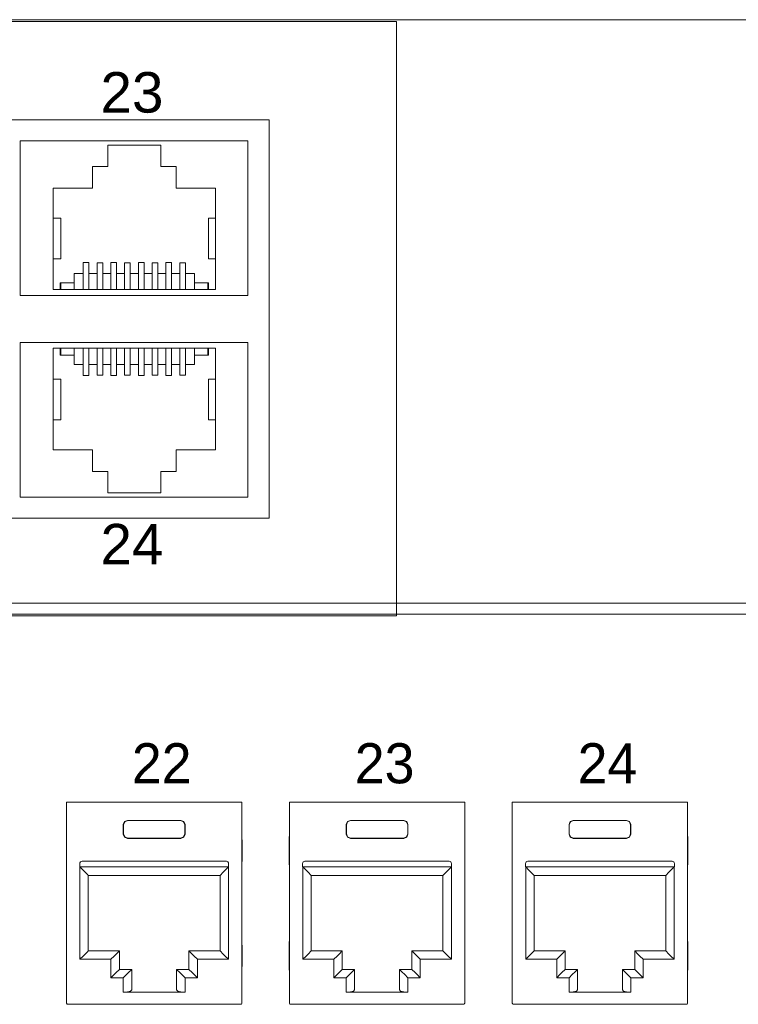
# Model space of a CAD drawing. Header units: millimetres. Extents: x 83969 to 164243, y -22860 to 4849.
# Tile 96 of 156: x 163459.17 to 163462.55, y -21359.72 to -21355.09. Entities that reach past the tile are written whole.
import ezdxf

# ---------------------------------------------------------------- set-up
doc = ezdxf.new("R2010")
doc.units = ezdxf.units.MM
doc.layers.get('0').update_dxf_attribs({"color": 251, "lineweight": 0})
doc.styles.add('_LANSTER_01', font='romans.shx')
doc.styles.add('Arial10', font='arial.ttf', dxfattribs={"height": 10})

# ---------------------------------------------------------------- blocks, each defined once
blk = doc.blocks.new('Switch 24xGE')
at = {"color": 144}
for points in [[(-306.45, 0), (0, 0), (0, 27.955), (-306.45, 27.955)], [(-85.1, 23.252), (-40, 23.252), (-40, 4.506), (-85.1, 4.506)]]:
    blk.add_lwpolyline(points, close=True, dxfattribs=at)
blk.add_lwpolyline([(-272.449, 27.876), (-34, 27.876), (-34, -0.079), (-272.449, -0.079)], close=True)
for points in [[(-41, 22.252), (-41, 14.981), (-51.7, 14.981), (-51.7, 22.252), (-41, 22.252)], [(-50.146, 15.259), (-50.146, 20.026), (-48.31, 20.026), (-48.31, 21.054), (-47.586, 21.054), (-47.586, 22.053), (-45.084, 22.053), (-45.084, 21.054), (-44.36, 21.054), (-44.36, 20.026), (-42.523, 20.026), (-42.523, 15.259), (-50.146, 15.259), (-49.827, 15.259), (-49.827, 15.576), (-49.796, 15.576), (-49.796, 15.259), (-49.796, 15.576), (-49.161, 15.576), (-49.161, 15.259), (-49.161, 16.021), (-48.735, 16.021), (-48.735, 15.259), (-48.735, 16.54), (-48.468, 16.54), (-48.468, 15.259), (-48.468, 16.021), (-48.087, 16.021), (-48.087, 15.259), (-48.087, 16.52), (-47.821, 16.52), (-47.821, 15.259), (-47.821, 16.021), (-47.44, 16.021), (-47.44, 15.259), (-47.44, 16.54), (-47.173, 16.54), (-47.173, 15.259), (-47.173, 16.021), (-46.792, 16.021), (-46.792, 15.259), (-46.792, 16.52), (-46.525, 16.52), (-46.525, 15.259), (-46.525, 16.021), (-46.144, 16.021), (-46.144, 15.259), (-46.144, 16.54), (-45.878, 16.54), (-45.878, 15.259), (-45.878, 16.021), (-45.497, 16.021), (-45.497, 15.259), (-45.497, 16.52), (-45.23, 16.52), (-45.23, 15.259), (-45.23, 16.021), (-44.849, 16.021), (-44.849, 15.259), (-44.849, 16.54), (-44.582, 16.54), (-44.582, 15.259), (-44.582, 16.021), (-44.201, 16.021), (-44.201, 15.259), (-44.201, 16.52), (-43.935, 16.52), (-43.935, 15.259), (-43.935, 16.021), (-43.509, 16.021), (-43.509, 15.259), (-43.509, 15.576), (-42.874, 15.576), (-42.874, 15.259), (-42.874, 15.576), (-42.842, 15.576), (-42.842, 15.259)], [(-50.146, 18.616), (-49.791, 18.616), (-49.791, 16.713), (-50.146, 16.713)], [(-42.523, 18.616), (-42.847, 18.616), (-42.847, 16.713), (-42.523, 16.713)], [(-41, 5.506), (-41, 12.777), (-51.7, 12.777), (-51.7, 5.506), (-41, 5.506)], [(-50.146, 12.5), (-50.146, 7.733), (-48.31, 7.733), (-48.31, 6.704), (-47.586, 6.704), (-47.586, 5.705), (-45.084, 5.705), (-45.084, 6.704), (-44.36, 6.704), (-44.36, 7.733), (-42.523, 7.733), (-42.523, 12.5), (-50.146, 12.5), (-49.827, 12.5), (-49.827, 12.182), (-49.796, 12.182), (-49.796, 12.5), (-49.796, 12.182), (-49.161, 12.182), (-49.161, 12.5), (-49.161, 11.738), (-48.735, 11.738), (-48.735, 12.5), (-48.735, 11.219), (-48.468, 11.219), (-48.468, 12.5), (-48.468, 11.738), (-48.087, 11.738), (-48.087, 12.5), (-48.087, 11.239), (-47.821, 11.239), (-47.821, 12.5), (-47.821, 11.738), (-47.44, 11.738), (-47.44, 12.5), (-47.44, 11.218), (-47.173, 11.218), (-47.173, 12.5), (-47.173, 11.738), (-46.792, 11.738), (-46.792, 12.5), (-46.792, 11.239), (-46.525, 11.239), (-46.525, 12.5), (-46.525, 11.738), (-46.144, 11.738), (-46.144, 12.5), (-46.144, 11.218), (-45.878, 11.218), (-45.878, 12.5), (-45.878, 11.738), (-45.497, 11.738), (-45.497, 12.5), (-45.497, 11.239), (-45.23, 11.239), (-45.23, 12.5), (-45.23, 11.738), (-44.849, 11.738), (-44.849, 12.5), (-44.849, 11.218), (-44.582, 11.218), (-44.582, 12.5), (-44.582, 11.738), (-44.201, 11.738), (-44.201, 12.5), (-44.201, 11.239), (-43.935, 11.239), (-43.935, 12.5), (-43.935, 11.738), (-43.509, 11.738), (-43.509, 12.5), (-43.509, 12.182), (-42.874, 12.182), (-42.874, 12.5), (-42.874, 12.182), (-42.842, 12.182), (-42.842, 12.5)], [(-50.146, 9.143), (-49.791, 9.143), (-49.791, 11.045), (-50.146, 11.045)], [(-42.523, 9.143), (-42.847, 9.143), (-42.847, 11.045), (-42.523, 11.045)]]:
    blk.add_lwpolyline(points, dxfattribs=at)
at = {"color": 144, "style": 'Arial10'}
for s, p in [('23', (-47.926, 23.585)), ('24', (-47.926, 2.337))]:
    blk.add_text(s, height=1.905, dxfattribs=at).set_placement(p)
blk = doc.blocks.new('Panel modularny_24_port_1U')
at = {"color": 0}
blk.add_line((48.895, 4.445), (0, 4.445), dxfattribs=at)
at = {"color": 0, "linetype": 'Continuous'}
for p, q in [((41.1172, 2.9564), (41.1361, 2.9564)), ((41.1172, 2.9564), (41.1172, 1.4553)), ((41.1361, 2.9564), (41.1392, 2.9564)), ((41.1392, 2.9564), (41.1466, 2.9564)), ((42.3997, 2.9564), (41.1466, 2.9564)), ((42.4071, 2.9564), (42.3997, 2.9564)), ((42.4102, 2.9564), (42.4071, 2.9564)), ((42.4291, 2.9564), (42.4102, 2.9564)), ((42.4291, 2.9564), (42.4291, 1.4553)), ((42.784, 2.9564), (42.8029, 2.9564)), ((42.784, 2.9564), (42.784, 1.4553)), ((42.8029, 2.9564), (42.8061, 2.9564)), ((42.8061, 2.9564), (42.8134, 2.9564)), ((44.0666, 2.9564), (42.8134, 2.9564)), ((44.0739, 2.9564), (44.0666, 2.9564)), ((44.0771, 2.9564), (44.0739, 2.9564)), ((44.096, 2.9564), (44.0771, 2.9564)), ((44.096, 2.9564), (44.096, 1.4553)), ((44.4509, 2.9564), (44.4698, 2.9564)), ((44.4509, 2.9564), (44.4509, 1.4553)), ((44.4698, 2.9564), (44.4729, 2.9564)), ((44.4729, 2.9564), (44.4803, 2.9564)), ((45.7335, 2.9564), (44.4803, 2.9564)), ((45.7408, 2.9564), (45.7335, 2.9564)), ((45.744, 2.9564), (45.7408, 2.9564)), ((45.7629, 2.9564), (45.744, 2.9564)), ((45.7629, 2.9564), (45.7629, 1.4553)), ((41.5421, 2.7884), (41.5513, 2.8107)), ((41.5528, 2.8092), (41.5436, 2.7869)), ((41.5513, 2.8107), (41.5736, 2.8199)), ((41.5751, 2.8184), (41.5528, 2.8092)), ((41.5736, 2.8199), (41.9726, 2.8199)), ((41.5736, 2.8199), (41.5751, 2.8184)), ((41.9712, 2.8184), (41.5751, 2.8184)), ((41.9726, 2.8199), (41.9712, 2.8184)), ((41.9712, 2.8184), (41.9935, 2.8092)), ((41.9949, 2.8107), (41.9726, 2.8199)), ((41.9935, 2.8092), (42.0027, 2.7869)), ((42.0041, 2.7884), (41.9949, 2.8107)), ((43.209, 2.7884), (43.2182, 2.8107)), ((43.2197, 2.8092), (43.2105, 2.7869)), ((43.2182, 2.8107), (43.2405, 2.8199)), ((43.242, 2.8184), (43.2197, 2.8092)), ((43.2405, 2.8199), (43.6395, 2.8199)), ((43.2405, 2.8199), (43.242, 2.8184)), ((43.6381, 2.8184), (43.242, 2.8184)), ((43.6395, 2.8199), (43.6381, 2.8184)), ((43.6381, 2.8184), (43.6603, 2.8092)), ((43.6618, 2.8107), (43.6395, 2.8199)), ((43.6603, 2.8092), (43.6696, 2.7869)), ((43.671, 2.7884), (43.6618, 2.8107)), ((44.8759, 2.7884), (44.8851, 2.8107)), ((44.8866, 2.8092), (44.8773, 2.7869)), ((44.8851, 2.8107), (44.9074, 2.8199)), ((44.9088, 2.8184), (44.8866, 2.8092)), ((44.9074, 2.8199), (45.3064, 2.8199)), ((44.9074, 2.8199), (44.9088, 2.8184)), ((45.3049, 2.8184), (44.9088, 2.8184)), ((45.3064, 2.8199), (45.3049, 2.8184)), ((45.3049, 2.8184), (45.3272, 2.8092)), ((45.3287, 2.8107), (45.3064, 2.8199)), ((45.3272, 2.8092), (45.3364, 2.7869)), ((45.3379, 2.7884), (45.3287, 2.8107)), ((41.5421, 2.717), (41.5421, 2.7884)), ((41.5436, 2.7869), (41.5421, 2.7884)), ((41.5436, 2.7184), (41.5436, 2.7869)), ((42.0027, 2.7869), (42.0041, 2.7884)), ((42.0027, 2.7184), (42.0027, 2.7869)), ((42.0041, 2.717), (42.0041, 2.7884)), ((43.209, 2.717), (43.209, 2.7884)), ((43.2105, 2.7869), (43.209, 2.7884)), ((43.2105, 2.7184), (43.2105, 2.7869)), ((43.6696, 2.7869), (43.671, 2.7884)), ((43.6696, 2.7184), (43.6696, 2.7869)), ((43.671, 2.717), (43.671, 2.7884)), ((44.8759, 2.717), (44.8759, 2.7884)), ((44.8773, 2.7869), (44.8759, 2.7884)), ((44.8773, 2.7184), (44.8773, 2.7869)), ((45.3364, 2.7869), (45.3379, 2.7884)), ((45.3364, 2.7184), (45.3364, 2.7869)), ((45.3379, 2.717), (45.3379, 2.7884)), ((41.1165, 2.6904), (41.1162, 2.662)), ((41.1162, 2.662), (41.1162, 2.5255)), ((41.1172, 2.7126), (41.1165, 2.6904)), ((41.5436, 2.7184), (41.5421, 2.717)), ((41.5513, 2.6947), (41.5421, 2.717)), ((41.5436, 2.7184), (41.5528, 2.6962)), ((41.5736, 2.6855), (41.5513, 2.6947)), ((41.5528, 2.6962), (41.5751, 2.687)), ((41.5751, 2.687), (41.5736, 2.6855)), ((41.5736, 2.6855), (41.9726, 2.6855)), ((41.9712, 2.687), (41.5751, 2.687)), ((41.9935, 2.6962), (41.9712, 2.687)), ((41.9712, 2.687), (41.9726, 2.6855)), ((41.9726, 2.6855), (41.9949, 2.6947)), ((42.0027, 2.7184), (41.9935, 2.6962)), ((41.9949, 2.6947), (42.0041, 2.717)), ((42.0027, 2.7184), (42.0041, 2.717)), ((42.4298, 2.6904), (42.4291, 2.7126)), ((42.43, 2.662), (42.4298, 2.6904)), ((42.43, 2.662), (42.43, 2.5255)), ((42.7834, 2.6904), (42.7831, 2.662)), ((42.7831, 2.662), (42.7831, 2.5255)), ((42.784, 2.7126), (42.7834, 2.6904)), ((43.2105, 2.7184), (43.209, 2.717)), ((43.2182, 2.6947), (43.209, 2.717)), ((43.2105, 2.7184), (43.2197, 2.6962)), ((43.2405, 2.6855), (43.2182, 2.6947)), ((43.2197, 2.6962), (43.242, 2.687)), ((43.242, 2.687), (43.2405, 2.6855)), ((43.2405, 2.6855), (43.6395, 2.6855)), ((43.6381, 2.687), (43.242, 2.687)), ((43.6603, 2.6962), (43.6381, 2.687)), ((43.6381, 2.687), (43.6395, 2.6855)), ((43.6395, 2.6855), (43.6618, 2.6947)), ((43.6696, 2.7184), (43.6603, 2.6962)), ((43.6618, 2.6947), (43.671, 2.717)), ((43.6696, 2.7184), (43.671, 2.717)), ((44.0966, 2.6904), (44.096, 2.7126)), ((44.0969, 2.662), (44.0966, 2.6904)), ((44.0969, 2.662), (44.0969, 2.5255)), ((44.4502, 2.6904), (44.45, 2.662)), ((44.45, 2.662), (44.45, 2.5255)), ((44.4509, 2.7126), (44.4502, 2.6904)), ((44.8773, 2.7184), (44.8759, 2.717)), ((44.8851, 2.6947), (44.8759, 2.717)), ((44.8773, 2.7184), (44.8866, 2.6962)), ((44.9074, 2.6855), (44.8851, 2.6947)), ((44.8866, 2.6962), (44.9088, 2.687)), ((44.9088, 2.687), (44.9074, 2.6855)), ((44.9074, 2.6855), (45.3064, 2.6855)), ((45.3049, 2.687), (44.9088, 2.687)), ((45.3272, 2.6962), (45.3049, 2.687)), ((45.3049, 2.687), (45.3064, 2.6855)), ((45.3064, 2.6855), (45.3287, 2.6947)), ((45.3364, 2.7184), (45.3272, 2.6962)), ((45.3287, 2.6947), (45.3379, 2.717)), ((45.3364, 2.7184), (45.3379, 2.717)), ((45.7635, 2.6904), (45.7629, 2.7126)), ((45.7638, 2.662), (45.7635, 2.6904)), ((45.7638, 2.662), (45.7638, 2.5255)), ((41.1162, 2.5255), (41.1165, 2.4971)), ((42.3129, 2.5141), (41.2334, 2.5141)), ((42.4298, 2.4971), (42.43, 2.5255)), ((42.7831, 2.5255), (42.7834, 2.4971)), ((43.9797, 2.5141), (42.9003, 2.5141)), ((44.0966, 2.4971), (44.0969, 2.5255)), ((44.45, 2.5255), (44.4502, 2.4971)), ((45.6466, 2.5141), (44.5672, 2.5141)), ((45.7635, 2.4971), (45.7638, 2.5255)), ((41.1165, 2.4971), (41.1172, 2.4749)), ((41.2166, 2.4973), (41.2166, 2.4721)), ((42.3297, 2.4721), (41.2166, 2.4721)), ((41.2177, 2.4721), (41.2418, 2.4479)), ((41.2177, 1.7811), (41.2177, 2.4721)), ((41.2418, 2.4479), (41.2622, 2.4275)), ((42.3045, 2.4479), (42.2841, 2.4275)), ((42.3286, 2.4721), (42.3045, 2.4479)), ((42.3286, 1.7811), (42.3286, 2.4721)), ((42.3297, 2.4973), (42.3297, 2.4721)), ((42.4291, 2.4749), (42.4298, 2.4971)), ((42.7834, 2.4971), (42.784, 2.4749)), ((42.8835, 2.4973), (42.8835, 2.4721)), ((43.9965, 2.4721), (42.8835, 2.4721)), ((42.8845, 2.4721), (42.9086, 2.4479)), ((42.8845, 1.7811), (42.8845, 2.4721)), ((42.9086, 2.4479), (42.9291, 2.4275)), ((43.9714, 2.4479), (43.9509, 2.4275)), ((43.9955, 2.4721), (43.9714, 2.4479)), ((43.9955, 1.7811), (43.9955, 2.4721)), ((43.9965, 2.4973), (43.9965, 2.4721)), ((44.096, 2.4749), (44.0966, 2.4971)), ((44.4502, 2.4971), (44.4509, 2.4749)), ((44.5504, 2.4973), (44.5504, 2.4721)), ((45.6634, 2.4721), (44.5504, 2.4721)), ((44.5514, 2.4721), (44.5755, 2.4479)), ((44.5514, 1.7811), (44.5514, 2.4721)), ((44.5755, 2.4479), (44.596, 2.4275)), ((45.6382, 2.4479), (45.6178, 2.4275)), ((45.6624, 2.4721), (45.6382, 2.4479)), ((45.6624, 1.7811), (45.6624, 2.4721)), ((45.6634, 2.4973), (45.6634, 2.4721)), ((45.7629, 2.4749), (45.7635, 2.4971)), ((41.2622, 2.4275), (41.2759, 2.4138)), ((41.2759, 2.4138), (41.2807, 2.4091)), ((41.2807, 2.4091), (41.2807, 1.8441)), ((41.2807, 2.4091), (42.2656, 2.4091)), ((42.2704, 2.4138), (42.2656, 2.4091)), ((42.2656, 2.4091), (42.2656, 1.8441)), ((42.2841, 2.4275), (42.2704, 2.4138)), ((42.9291, 2.4275), (42.9427, 2.4138)), ((42.9427, 2.4138), (42.9475, 2.4091)), ((42.9475, 2.4091), (42.9475, 1.8441)), ((42.9475, 2.4091), (43.9325, 2.4091)), ((43.9373, 2.4138), (43.9325, 2.4091)), ((43.9325, 2.4091), (43.9325, 1.8441)), ((43.9509, 2.4275), (43.9373, 2.4138)), ((44.596, 2.4275), (44.6096, 2.4138)), ((44.6096, 2.4138), (44.6144, 2.4091)), ((44.6144, 2.4091), (44.6144, 1.8441)), ((44.6144, 2.4091), (45.5994, 2.4091)), ((45.6042, 2.4138), (45.5994, 2.4091)), ((45.5994, 2.4091), (45.5994, 1.8441)), ((45.6178, 2.4275), (45.6042, 2.4138)), ((41.1172, 1.9259), (41.1165, 1.9036)), ((42.4298, 1.9036), (42.4291, 1.9259)), ((42.784, 1.9259), (42.7834, 1.9036)), ((44.0966, 1.9036), (44.096, 1.9259)), ((44.4509, 1.9259), (44.4502, 1.9036)), ((45.7635, 1.9036), (45.7629, 1.9259)), ((41.1165, 1.9036), (41.1162, 1.8752)), ((41.1162, 1.8752), (41.1162, 1.7387)), ((41.2807, 1.8441), (41.2759, 1.8393)), ((41.5127, 1.8441), (41.2807, 1.8441)), ((41.5127, 1.8441), (41.5079, 1.8393)), ((41.5127, 1.7055), (41.5127, 1.8441)), ((42.0335, 1.7055), (42.0335, 1.8441)), ((42.0335, 1.8441), (42.2656, 1.8441)), ((42.0335, 1.8441), (42.0383, 1.8393)), ((42.2656, 1.8441), (42.2704, 1.8393)), ((42.43, 1.8752), (42.4298, 1.9036)), ((42.43, 1.8752), (42.43, 1.7387)), ((42.7834, 1.9036), (42.7831, 1.8752)), ((42.7831, 1.8752), (42.7831, 1.7387)), ((42.9475, 1.8441), (42.9427, 1.8393)), ((43.1796, 1.8441), (42.9475, 1.8441)), ((43.1796, 1.8441), (43.1748, 1.8393)), ((43.1796, 1.7055), (43.1796, 1.8441)), ((43.7004, 1.7055), (43.7004, 1.8441)), ((43.7004, 1.8441), (43.9325, 1.8441)), ((43.7004, 1.8441), (43.7052, 1.8393)), ((43.9325, 1.8441), (43.9373, 1.8393)), ((44.0969, 1.8752), (44.0966, 1.9036)), ((44.0969, 1.8752), (44.0969, 1.7387)), ((44.4502, 1.9036), (44.45, 1.8752)), ((44.45, 1.8752), (44.45, 1.7387)), ((44.6144, 1.8441), (44.6096, 1.8393)), ((44.8465, 1.8441), (44.6144, 1.8441)), ((44.8465, 1.8441), (44.8417, 1.8393)), ((44.8465, 1.7055), (44.8465, 1.8441)), ((45.3673, 1.7055), (45.3673, 1.8441)), ((45.3673, 1.8441), (45.5994, 1.8441)), ((45.3673, 1.8441), (45.3721, 1.8393)), ((45.5994, 1.8441), (45.6042, 1.8393)), ((45.7638, 1.8752), (45.7635, 1.9036)), ((45.7638, 1.8752), (45.7638, 1.7387)), ((41.2418, 1.8052), (41.2177, 1.7811)), ((41.2177, 1.7811), (41.4497, 1.7811)), ((41.2622, 1.8257), (41.2418, 1.8052)), ((41.2759, 1.8393), (41.2622, 1.8257)), ((41.4738, 1.8052), (41.4497, 1.7811)), ((41.4497, 1.7811), (41.4497, 1.6425)), ((41.4943, 1.8257), (41.4738, 1.8052)), ((41.5079, 1.8393), (41.4943, 1.8257)), ((42.0383, 1.8393), (42.052, 1.8257)), ((42.052, 1.8257), (42.0724, 1.8052)), ((42.0724, 1.8052), (42.0965, 1.7811)), ((42.3286, 1.7811), (42.0965, 1.7811)), ((42.0965, 1.7811), (42.0965, 1.6425)), ((42.2704, 1.8393), (42.2841, 1.8257)), ((42.2841, 1.8257), (42.3045, 1.8052)), ((42.3045, 1.8052), (42.3286, 1.7811)), ((42.9086, 1.8052), (42.8845, 1.7811)), ((42.8845, 1.7811), (43.1166, 1.7811)), ((42.9291, 1.8257), (42.9086, 1.8052)), ((42.9427, 1.8393), (42.9291, 1.8257)), ((43.1407, 1.8052), (43.1166, 1.7811)), ((43.1166, 1.7811), (43.1166, 1.6425)), ((43.1611, 1.8257), (43.1407, 1.8052)), ((43.1748, 1.8393), (43.1611, 1.8257)), ((43.7052, 1.8393), (43.7189, 1.8257)), ((43.7189, 1.8257), (43.7393, 1.8052)), ((43.7393, 1.8052), (43.7634, 1.7811)), ((43.9955, 1.7811), (43.7634, 1.7811)), ((43.7634, 1.7811), (43.7634, 1.6425)), ((43.9373, 1.8393), (43.9509, 1.8257)), ((43.9509, 1.8257), (43.9714, 1.8052)), ((43.9714, 1.8052), (43.9955, 1.7811)), ((44.5755, 1.8052), (44.5514, 1.7811)), ((44.5514, 1.7811), (44.7835, 1.7811)), ((44.596, 1.8257), (44.5755, 1.8052)), ((44.6096, 1.8393), (44.596, 1.8257)), ((44.8076, 1.8052), (44.7835, 1.7811)), ((44.7835, 1.7811), (44.7835, 1.6425)), ((44.828, 1.8257), (44.8076, 1.8052)), ((44.8417, 1.8393), (44.828, 1.8257)), ((45.3721, 1.8393), (45.3857, 1.8257)), ((45.3857, 1.8257), (45.4062, 1.8052)), ((45.4062, 1.8052), (45.4303, 1.7811)), ((45.6624, 1.7811), (45.4303, 1.7811)), ((45.4303, 1.7811), (45.4303, 1.6425)), ((45.6042, 1.8393), (45.6178, 1.8257)), ((45.6178, 1.8257), (45.6382, 1.8052)), ((45.6382, 1.8052), (45.6624, 1.7811)), ((41.1162, 1.7387), (41.1165, 1.7104)), ((41.1165, 1.7104), (41.1172, 1.6881)), ((41.4943, 1.6871), (41.5079, 1.7007)), ((41.5079, 1.7007), (41.5127, 1.7055)), ((41.6051, 1.7055), (41.5127, 1.7055)), ((41.5867, 1.6871), (41.6003, 1.7007)), ((41.6003, 1.7007), (41.6051, 1.7055)), ((41.6051, 1.7055), (41.6051, 1.5517)), ((41.9411, 1.7055), (42.0335, 1.7055)), ((41.9411, 1.7055), (41.9411, 1.5517)), ((41.9459, 1.7007), (41.9411, 1.7055)), ((41.9596, 1.6871), (41.9459, 1.7007)), ((42.0383, 1.7007), (42.0335, 1.7055)), ((42.052, 1.6871), (42.0383, 1.7007)), ((42.4291, 1.6881), (42.4298, 1.7104)), ((42.4298, 1.7104), (42.43, 1.7387)), ((42.7831, 1.7387), (42.7834, 1.7104)), ((42.7834, 1.7104), (42.784, 1.6881)), ((43.1611, 1.6871), (43.1748, 1.7007)), ((43.1748, 1.7007), (43.1796, 1.7055)), ((43.272, 1.7055), (43.1796, 1.7055)), ((43.2535, 1.6871), (43.2672, 1.7007)), ((43.2672, 1.7007), (43.272, 1.7055)), ((43.272, 1.7055), (43.272, 1.5517)), ((43.608, 1.7055), (43.7004, 1.7055)), ((43.608, 1.7055), (43.608, 1.5517)), ((43.6128, 1.7007), (43.608, 1.7055)), ((43.6265, 1.6871), (43.6128, 1.7007)), ((43.7052, 1.7007), (43.7004, 1.7055)), ((43.7189, 1.6871), (43.7052, 1.7007)), ((44.096, 1.6881), (44.0966, 1.7104)), ((44.0966, 1.7104), (44.0969, 1.7387)), ((44.45, 1.7387), (44.4502, 1.7104)), ((44.4502, 1.7104), (44.4509, 1.6881)), ((44.828, 1.6871), (44.8417, 1.7007)), ((44.8417, 1.7007), (44.8465, 1.7055)), ((44.9389, 1.7055), (44.8465, 1.7055)), ((44.9204, 1.6871), (44.9341, 1.7007)), ((44.9341, 1.7007), (44.9389, 1.7055)), ((44.9389, 1.7055), (44.9389, 1.5517)), ((45.2749, 1.7055), (45.3673, 1.7055)), ((45.2749, 1.7055), (45.2749, 1.5517)), ((45.2797, 1.7007), (45.2749, 1.7055)), ((45.2933, 1.6871), (45.2797, 1.7007)), ((45.3721, 1.7007), (45.3673, 1.7055)), ((45.3857, 1.6871), (45.3721, 1.7007)), ((45.7629, 1.6881), (45.7635, 1.7104)), ((45.7635, 1.7104), (45.7638, 1.7387)), ((41.4497, 1.6425), (41.4738, 1.6666)), ((41.4497, 1.6425), (41.5421, 1.6425)), ((41.4738, 1.6666), (41.4943, 1.6871)), ((41.5421, 1.6425), (41.5662, 1.6666)), ((41.5421, 1.5349), (41.5421, 1.6425)), ((41.5662, 1.6666), (41.5867, 1.6871)), ((41.98, 1.6666), (41.9596, 1.6871)), ((42.0041, 1.6425), (41.98, 1.6666)), ((42.0965, 1.6425), (42.0041, 1.6425)), ((42.0041, 1.5349), (42.0041, 1.6425)), ((42.0724, 1.6666), (42.052, 1.6871)), ((42.0965, 1.6425), (42.0724, 1.6666)), ((43.1166, 1.6425), (43.1407, 1.6666)), ((43.1166, 1.6425), (43.209, 1.6425)), ((43.1407, 1.6666), (43.1611, 1.6871)), ((43.209, 1.6425), (43.2331, 1.6666)), ((43.209, 1.5349), (43.209, 1.6425)), ((43.2331, 1.6666), (43.2535, 1.6871)), ((43.6469, 1.6666), (43.6265, 1.6871)), ((43.671, 1.6425), (43.6469, 1.6666)), ((43.7634, 1.6425), (43.671, 1.6425)), ((43.671, 1.5349), (43.671, 1.6425)), ((43.7393, 1.6666), (43.7189, 1.6871)), ((43.7634, 1.6425), (43.7393, 1.6666)), ((44.7835, 1.6425), (44.8076, 1.6666)), ((44.7835, 1.6425), (44.8759, 1.6425)), ((44.8076, 1.6666), (44.828, 1.6871)), ((44.8759, 1.6425), (44.9, 1.6666)), ((44.8759, 1.5349), (44.8759, 1.6425)), ((44.9, 1.6666), (44.9204, 1.6871)), ((45.3138, 1.6666), (45.2933, 1.6871)), ((45.3379, 1.6425), (45.3138, 1.6666)), ((45.4303, 1.6425), (45.3379, 1.6425)), ((45.3379, 1.5349), (45.3379, 1.6425)), ((45.4062, 1.6666), (45.3857, 1.6871)), ((45.4303, 1.6425), (45.4062, 1.6666)), ((41.6051, 1.5517), (41.5967, 1.5433)), ((41.9411, 1.5517), (41.9496, 1.5433)), ((43.272, 1.5517), (43.2636, 1.5433)), ((43.608, 1.5517), (43.6165, 1.5433)), ((44.9389, 1.5517), (44.9304, 1.5433)), ((45.2749, 1.5517), (45.2833, 1.5433)), ((41.5736, 1.5371), (41.5421, 1.5349)), ((42.0041, 1.5349), (41.5421, 1.5349)), ((41.5967, 1.5433), (41.5736, 1.5371)), ((41.9496, 1.5433), (41.9726, 1.5371)), ((41.9726, 1.5371), (42.0041, 1.5349)), ((43.2405, 1.5371), (43.209, 1.5349)), ((43.671, 1.5349), (43.209, 1.5349)), ((43.2636, 1.5433), (43.2405, 1.5371)), ((43.6165, 1.5433), (43.6395, 1.5371)), ((43.6395, 1.5371), (43.671, 1.5349)), ((44.9074, 1.5371), (44.8759, 1.5349)), ((45.3379, 1.5349), (44.8759, 1.5349)), ((44.9304, 1.5433), (44.9074, 1.5371)), ((45.2833, 1.5433), (45.3064, 1.5371)), ((45.3064, 1.5371), (45.3379, 1.5349)), ((41.1172, 1.4551), (41.1172, 1.4553)), ((41.1172, 1.4551), (41.1172, 1.4548)), ((41.1172, 1.4548), (41.1172, 1.4541)), ((41.1172, 1.4541), (41.1174, 1.4528)), ((41.1174, 1.4528), (41.1188, 1.4495)), ((41.1188, 1.4495), (41.1211, 1.4469)), ((41.1211, 1.4469), (41.1242, 1.4452)), ((41.1242, 1.4452), (41.1277, 1.4446)), ((41.1277, 1.4446), (41.1277, 1.4446)), ((41.1277, 1.4446), (42.4186, 1.4446)), ((42.4221, 1.4452), (42.4186, 1.4446)), ((42.4186, 1.4446), (42.4186, 1.4446)), ((42.4251, 1.4469), (42.4221, 1.4452)), ((42.4275, 1.4495), (42.4251, 1.4469)), ((42.4288, 1.4528), (42.4275, 1.4495)), ((42.429, 1.4541), (42.4288, 1.4528)), ((42.4291, 1.4548), (42.429, 1.4541)), ((42.4291, 1.4551), (42.4291, 1.4553)), ((42.4291, 1.4551), (42.4291, 1.4548)), ((42.784, 1.4551), (42.784, 1.4553)), ((42.784, 1.4551), (42.784, 1.4548)), ((42.784, 1.4548), (42.7841, 1.4541)), ((42.7841, 1.4541), (42.7843, 1.4528)), ((42.7843, 1.4528), (42.7857, 1.4495)), ((42.7857, 1.4495), (42.788, 1.4469)), ((42.788, 1.4469), (42.7911, 1.4452)), ((42.7911, 1.4452), (42.7945, 1.4446)), ((42.7945, 1.4446), (42.7945, 1.4446)), ((42.7945, 1.4446), (44.0855, 1.4446)), ((44.0889, 1.4452), (44.0855, 1.4446)), ((44.0855, 1.4446), (44.0855, 1.4446)), ((44.092, 1.4469), (44.0889, 1.4452)), ((44.0944, 1.4495), (44.092, 1.4469)), ((44.0957, 1.4528), (44.0944, 1.4495)), ((44.0959, 1.4541), (44.0957, 1.4528)), ((44.096, 1.4548), (44.0959, 1.4541)), ((44.096, 1.4551), (44.096, 1.4553)), ((44.096, 1.4551), (44.096, 1.4548)), ((44.4509, 1.4551), (44.4509, 1.4553)), ((44.4509, 1.4551), (44.4509, 1.4548)), ((44.4509, 1.4548), (44.451, 1.4541)), ((44.451, 1.4541), (44.4512, 1.4528)), ((44.4512, 1.4528), (44.4525, 1.4495)), ((44.4525, 1.4495), (44.4549, 1.4469)), ((44.4549, 1.4469), (44.4579, 1.4452)), ((44.4579, 1.4452), (44.4614, 1.4446)), ((44.4614, 1.4446), (44.4614, 1.4446)), ((44.4614, 1.4446), (45.7524, 1.4446)), ((45.7558, 1.4452), (45.7524, 1.4446)), ((45.7524, 1.4446), (45.7524, 1.4446)), ((45.7589, 1.4469), (45.7558, 1.4452)), ((45.7612, 1.4495), (45.7589, 1.4469)), ((45.7626, 1.4528), (45.7612, 1.4495)), ((45.7628, 1.4541), (45.7626, 1.4528)), ((45.7629, 1.4548), (45.7628, 1.4541)), ((45.7629, 1.4551), (45.7629, 1.4553)), ((45.7629, 1.4551), (45.7629, 1.4548))]:
    blk.add_line(p, q, dxfattribs=at)
for centre, start, end in [((41.2334, 2.4973), 90, 180), ((42.3129, 2.4973), 0, 90), ((42.9003, 2.4973), 90, 180), ((43.9797, 2.4973), 0, 90), ((44.5672, 2.4973), 90, 180), ((45.6466, 2.4973), 0, 90)]:
    blk.add_arc(centre, 0.0168, start, end, dxfattribs=at)
at = {"color": 0, "char_height": 0.3, "attachment_point": 1, "style": '_LANSTER_01'}
for s, insert in [('\\A1;{\\fHP Simplified|b0|i0|c238|p34;22}', (41.6064, 3.3974)), ('\\A1;{\\fHP Simplified|b0|i0|c238|p34;23}', (43.2733, 3.3974)), ('\\A1;{\\fHP Simplified|b0|i0|c238|p34;24}', (44.9401, 3.3974))]:
    blk.add_mtext_dynamic_manual_height_columns(s, width=0.466049, gutter_width=6, heights=[0], dxfattribs=dict(at, insert=insert))

msp = doc.modelspace()

# ---------------------------------------------------------------- block references
for name, p, xscale, yscale, zscale in [('Switch 24xGE', (163464.3466, -21357.8827), 0.1, 0.1, 0.1), ('Panel modularny_24_port_1U', (163433.539, -21360.6262), 0.6288112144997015, 0.6288112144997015, 0.6288112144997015)]:
    msp.add_blockref(name, p, dxfattribs=dict(xscale=xscale, yscale=yscale, zscale=zscale))

doc.saveas('drawing.dxf')
